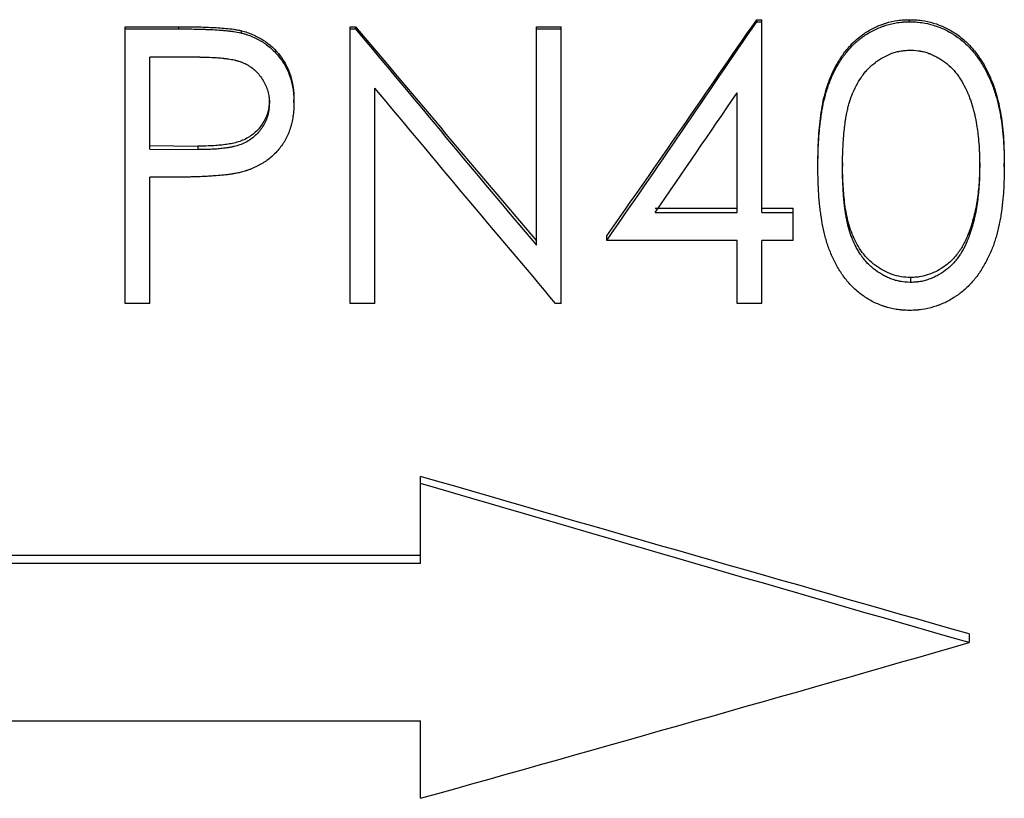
# Model space of a CAD drawing. Header units: millimetres. Extents: x -130 to 188, y -46 to 95.
# Tile 4 of 14: x 0 to 18, y -18 to -4. Entities that reach past the tile are written whole.
import ezdxf

# ---------------------------------------------------------------- set-up
doc = ezdxf.new("R2010")
doc.units = ezdxf.units.MM

msp = doc.modelspace()

# ---------------------------------------------------------------- linework, layer by layer
at = {"color": 7, "linetype": 'Continuous', "lineweight": 25}
for p, q in [((13.627, -3.573), (13.627, -3.535)), ((13.627, -3.535), (13.718, -3.535)), ((13.627, -3.573), (13.718, -3.573)), ((13.718, -7.049), (13.718, -3.535)), ((16.415, -3.573), (16.415, -3.535)), ((2.115, -8.709), (2.115, -3.663)), ((2.115, -3.663), (3.096, -3.663)), ((2.115, -3.703), (3.096, -3.703)), ((3.096, -3.703), (3.096, -3.663)), ((4.235, -3.778), (4.235, -3.738)), ((6.218, -8.709), (6.218, -3.663)), ((6.218, -3.663), (6.312, -3.663)), ((6.218, -3.703), (6.312, -3.703)), ((6.312, -3.703), (6.312, -3.663)), ((9.615, -7.65), (9.615, -3.663)), ((9.615, -3.663), (10.064, -3.663)), ((9.615, -3.703), (10.064, -3.703)), ((10.064, -8.709), (10.064, -3.663)), ((3.479, -4.219), (2.564, -4.219)), ((2.564, -5.894), (2.564, -4.219)), ((6.667, -8.709), (6.667, -4.783)), ((4.744, -5), (4.744, -5.054)), ((5.192, -5.052), (5.192, -4.998)), ((13.269, -7.049), (13.269, -4.872)), ((2.564, -5.83), (3.44, -5.841)), ((2.564, -5.894), (3.44, -5.905)), ((3.44, -5.841), (3.44, -5.905)), ((14.744, -6.217), (14.744, -6.15)), ((15.192, -6.148), (15.192, -6.215)), ((17.692, -6.148), (17.692, -6.215)), ((18.141, -6.217), (18.141, -6.15)), ((2.922, -6.408), (2.564, -6.408)), ((2.564, -8.709), (2.564, -6.408)), ((11.779, -6.973), (13.269, -6.973)), ((13.718, -6.973), (14.295, -6.973)), ((14.295, -7.561), (14.295, -6.973)), ((11.779, -7.049), (13.269, -7.049)), ((13.718, -7.049), (14.295, -7.049)), ((10.897, -7.561), (10.897, -7.479)), ((17.503, -7.391), (17.503, -7.472)), ((13.269, -7.561), (10.897, -7.561)), ((13.269, -8.709), (13.269, -7.561)), ((14.295, -7.561), (13.718, -7.561)), ((13.718, -8.709), (13.718, -7.561)), ((16.43, -8.237), (16.43, -8.327)), ((2.564, -8.709), (2.115, -8.709)), ((6.667, -8.709), (6.218, -8.709)), ((10.064, -8.709), (9.962, -8.709)), ((13.718, -8.709), (13.269, -8.709)), ((7.5, -13.452), (7.5, -11.864)), ((7.5, -13.307), (-17.5, -13.307)), ((7.5, -13.452), (-17.5, -13.452)), ((17.5, -14.736), (17.5, -14.896)), ((-17.5, -16.324), (7.5, -16.324)), ((7.5, -17.735), (7.5, -16.324))]:
    msp.add_line(p, q, dxfattribs=at)
for points in [[(10.897, -7.479), (11.807, -6.172), (12.717, -4.856), (13.627, -3.535)], [(10.897, -7.561), (11.807, -6.239), (12.717, -4.909), (13.627, -3.573)], [(6.312, -3.663), (7.413, -4.97), (8.514, -6.274), (9.615, -7.567)], [(6.312, -3.703), (7.413, -5.024), (8.514, -6.342), (9.615, -7.65)], [(9.962, -8.709), (8.864, -7.41), (7.765, -6.099), (6.667, -4.783)], [(11.779, -7.049), (12.276, -6.326), (12.772, -5.6), (13.269, -4.872)], [(17.5, -14.736), (14.167, -13.788), (10.833, -12.831), (7.5, -11.864)], [(17.5, -14.896), (14.167, -13.938), (10.833, -12.97), (7.5, -11.993)], [(7.5, -17.735), (10.833, -16.8), (14.167, -15.853), (17.5, -14.896)]]:
    msp.add_open_spline(points, degree=3, dxfattribs=at)
for points, knots in [([(14.744, -6.15), (14.744, -6.078), (14.745, -5.933), (14.757, -5.643), (14.783, -5.354), (14.828, -5.068), (14.895, -4.785), (14.995, -4.51), (15.138, -4.256), (15.251, -4.097), (15.365, -3.97), (15.473, -3.872), (15.609, -3.77), (15.777, -3.672), (15.982, -3.593), (16.16, -3.552), (16.306, -3.537), (16.379, -3.536), (16.415, -3.535)], [0, 0, 0, 0, 0.062535, 0.125067, 0.250109, 0.312634, 0.375158, 0.500039, 0.562541, 0.625036, 0.667513, 0.70873, 0.750049, 0.812537, 0.875007, 0.937476, 0.968735, 1, 1, 1, 1]), ([(14.744, -6.217), (14.744, -6.168), (14.744, -6.126), (14.745, -6.071), (14.745, -6.054), (14.745, -6.031), (14.746, -6.024), (14.746, -6.014), (14.746, -6.01), (14.746, -6.005), (14.746, -6.004), (14.746, -6.001), (14.746, -6), (14.747, -5.961), (14.748, -5.925), (14.751, -5.852), (14.753, -5.816), (14.759, -5.703), (14.765, -5.629), (14.775, -5.519), (14.779, -5.483), (14.785, -5.429), (14.787, -5.411), (14.79, -5.385), (14.791, -5.376), (14.793, -5.362), (14.794, -5.358), (14.795, -5.349), (14.795, -5.345), (14.802, -5.3), (14.807, -5.261), (14.816, -5.207), (14.819, -5.189), (14.823, -5.164), (14.825, -5.156), (14.828, -5.139), (14.829, -5.132), (14.845, -5.052), (14.861, -4.981), (14.901, -4.836), (14.923, -4.765), (14.961, -4.662), (14.975, -4.629), (15.003, -4.562), (15.019, -4.528), (15.065, -4.433), (15.1, -4.37), (15.162, -4.272), (15.182, -4.24), (15.214, -4.196), (15.225, -4.181), (15.241, -4.16), (15.247, -4.153), (15.257, -4.139), (15.262, -4.133), (15.317, -4.065), (15.367, -4.012), (15.432, -3.952), (15.446, -3.94), (15.474, -3.915), (15.489, -3.904), (15.518, -3.881), (15.532, -3.87), (15.561, -3.848), (15.575, -3.838), (15.621, -3.807), (15.652, -3.787), (15.7, -3.76), (15.715, -3.751), (15.747, -3.734), (15.764, -3.725), (15.811, -3.702), (15.843, -3.688), (15.894, -3.668), (15.911, -3.661), (15.947, -3.649), (15.966, -3.643), (16.018, -3.626), (16.054, -3.617), (16.107, -3.605), (16.125, -3.601), (16.161, -3.594), (16.178, -3.591), (16.216, -3.586), (16.234, -3.583), (16.261, -3.58), (16.27, -3.58), (16.284, -3.578), (16.288, -3.578), (16.295, -3.578), (16.297, -3.577), (16.301, -3.577), (16.304, -3.577), (16.33, -3.575), (16.366, -3.574), (16.415, -3.573)], [0, 0, 0, 0, 0.03125, 0.03125, 0.046875, 0.046875, 0.054688, 0.054688, 0.058594, 0.058594, 0.060547, 0.060547, 0.0625, 0.0625, 0.09375, 0.09375, 0.125, 0.125, 0.1875, 0.1875, 0.21875, 0.21875, 0.234375, 0.234375, 0.242188, 0.242188, 0.246094, 0.246094, 0.25, 0.25, 0.28125, 0.28125, 0.296875, 0.296875, 0.304688, 0.304688, 0.3125, 0.3125, 0.375, 0.375, 0.4375, 0.4375, 0.46875, 0.46875, 0.5, 0.5, 0.5625, 0.5625, 0.59375, 0.59375, 0.609375, 0.609375, 0.617188, 0.617188, 0.625, 0.625, 0.6875, 0.6875, 0.703125, 0.703125, 0.71875, 0.71875, 0.734375, 0.734375, 0.75, 0.75, 0.78125, 0.78125, 0.796875, 0.796875, 0.8125, 0.8125, 0.84375, 0.84375, 0.859375, 0.859375, 0.875, 0.875, 0.90625, 0.90625, 0.921875, 0.921875, 0.9375, 0.9375, 0.953125, 0.953125, 0.960938, 0.960938, 0.964844, 0.964844, 0.966797, 0.966797, 0.96875, 0.96875, 1, 1, 1, 1]), ([(16.415, -3.535), (16.452, -3.536), (16.526, -3.537), (16.672, -3.552), (16.923, -3.607), (17.203, -3.739), (17.45, -3.935), (17.605, -4.107), (17.725, -4.279), (17.824, -4.452), (17.912, -4.642), (18.01, -4.918), (18.087, -5.277), (18.126, -5.64), (18.138, -5.932), (18.14, -6.077), (18.141, -6.15)], [0, 0, 0, 0, 0.0312767, 0.0625467, 0.1250434, 0.2496837, 0.3211385, 0.3924767, 0.4460306, 0.499728, 0.5622711, 0.624809, 0.7498169, 0.8748884, 0.9374427, 1, 1, 1, 1]), ([(16.415, -3.573), (16.44, -3.574), (16.461, -3.574), (16.489, -3.575), (16.497, -3.576), (16.509, -3.576), (16.512, -3.576), (16.517, -3.576), (16.519, -3.577), (16.522, -3.577), (16.523, -3.577), (16.543, -3.578), (16.561, -3.579), (16.598, -3.583), (16.617, -3.586), (16.708, -3.598), (16.779, -3.614), (16.922, -3.658), (16.991, -3.685), (17.091, -3.732), (17.123, -3.749), (17.171, -3.776), (17.186, -3.785), (17.217, -3.805), (17.232, -3.814), (17.311, -3.868), (17.37, -3.914), (17.476, -4.011), (17.525, -4.063), (17.586, -4.135), (17.598, -4.149), (17.621, -4.18), (17.631, -4.192), (17.662, -4.235), (17.683, -4.266), (17.715, -4.315), (17.726, -4.332), (17.745, -4.364), (17.755, -4.38), (17.774, -4.412), (17.783, -4.428), (17.796, -4.452), (17.8, -4.46), (17.808, -4.476), (17.812, -4.484), (17.834, -4.527), (17.85, -4.561), (17.873, -4.611), (17.881, -4.628), (17.895, -4.661), (17.902, -4.678), (17.921, -4.725), (17.934, -4.758), (17.952, -4.81), (17.958, -4.828), (17.967, -4.856), (17.97, -4.865), (17.975, -4.879), (17.976, -4.884), (17.979, -4.893), (17.981, -4.899), (18.002, -4.967), (18.02, -5.035), (18.044, -5.143), (18.052, -5.18), (18.063, -5.237), (18.066, -5.256), (18.071, -5.285), (18.073, -5.295), (18.075, -5.31), (18.076, -5.315), (18.078, -5.325), (18.079, -5.331), (18.091, -5.405), (18.1, -5.477), (18.112, -5.587), (18.116, -5.624), (18.121, -5.68), (18.122, -5.699), (18.124, -5.727), (18.125, -5.737), (18.126, -5.756), (18.127, -5.766), (18.13, -5.809), (18.132, -5.845), (18.134, -5.9), (18.135, -5.919), (18.136, -5.948), (18.136, -5.957), (18.137, -5.972), (18.137, -5.976), (18.137, -5.984), (18.137, -5.986), (18.137, -5.991), (18.137, -5.994), (18.139, -6.045), (18.14, -6.119), (18.141, -6.217)], [0, 0, 0, 0, 0.015625, 0.015625, 0.023438, 0.023438, 0.027344, 0.027344, 0.029297, 0.029297, 0.03125, 0.03125, 0.046875, 0.046875, 0.0625, 0.0625, 0.125, 0.125, 0.1875, 0.1875, 0.21875, 0.21875, 0.234375, 0.234375, 0.25, 0.25, 0.3125, 0.3125, 0.375, 0.375, 0.390625, 0.390625, 0.40625, 0.40625, 0.4375, 0.4375, 0.453125, 0.453125, 0.46875, 0.46875, 0.484375, 0.484375, 0.492188, 0.492188, 0.5, 0.5, 0.53125, 0.53125, 0.546875, 0.546875, 0.5625, 0.5625, 0.59375, 0.59375, 0.609375, 0.609375, 0.617188, 0.617188, 0.621094, 0.621094, 0.625, 0.625, 0.6875, 0.6875, 0.71875, 0.71875, 0.734375, 0.734375, 0.742188, 0.742188, 0.746094, 0.746094, 0.75, 0.75, 0.8125, 0.8125, 0.84375, 0.84375, 0.859375, 0.859375, 0.867188, 0.867188, 0.875, 0.875, 0.90625, 0.90625, 0.921875, 0.921875, 0.929688, 0.929688, 0.933594, 0.933594, 0.935547, 0.935547, 0.9375, 0.9375, 1, 1, 1, 1]), ([(3.096, -3.663), (3.197, -3.663), (3.388, -3.664), (3.674, -3.674), (3.905, -3.687), (4.069, -3.705), (4.163, -3.721), (4.209, -3.732), (4.235, -3.738)], [0, 0, 0, 0, 0.266306, 0.500021, 0.750014, 0.875015, 0.931801, 1, 1, 1, 1]), ([(3.096, -3.703), (3.204, -3.703), (3.305, -3.704), (3.448, -3.707), (3.494, -3.708), (3.561, -3.71), (3.583, -3.711), (3.615, -3.712), (3.626, -3.713), (3.641, -3.713), (3.647, -3.713), (3.655, -3.714), (3.657, -3.714), (3.662, -3.714), (3.664, -3.714), (3.726, -3.717), (3.779, -3.72), (3.85, -3.725), (3.872, -3.726), (3.904, -3.729), (3.914, -3.73), (3.929, -3.731), (3.934, -3.732), (3.941, -3.732), (3.943, -3.733), (3.948, -3.733), (3.95, -3.733), (3.978, -3.736), (4.002, -3.739), (4.038, -3.743), (4.049, -3.744), (4.066, -3.747), (4.072, -3.747), (4.083, -3.749), (4.09, -3.75), (4.133, -3.756), (4.18, -3.765), (4.235, -3.778)], [0, 0, 0, 0, 0.25, 0.25, 0.375, 0.375, 0.4375, 0.4375, 0.46875, 0.46875, 0.484375, 0.484375, 0.492188, 0.492188, 0.5, 0.5, 0.625, 0.625, 0.6875, 0.6875, 0.71875, 0.71875, 0.734375, 0.734375, 0.742188, 0.742188, 0.75, 0.75, 0.8125, 0.8125, 0.84375, 0.84375, 0.859375, 0.859375, 0.875, 0.875, 1, 1, 1, 1]), ([(4.235, -3.738), (4.269, -3.747), (4.339, -3.766), (4.473, -3.817), (4.695, -3.933), (4.909, -4.132), (5.062, -4.374), (5.141, -4.574), (5.176, -4.749), (5.191, -4.891), (5.192, -4.962), (5.192, -4.998)], [0, 0, 0, 0, 0.062609, 0.125205, 0.25029, 0.499573, 0.624595, 0.749661, 0.874789, 0.937388, 1, 1, 1, 1]), ([(4.235, -3.778), (4.258, -3.785), (4.278, -3.79), (4.304, -3.798), (4.312, -3.8), (4.322, -3.804), (4.326, -3.805), (4.331, -3.806), (4.332, -3.807), (4.335, -3.808), (4.336, -3.808), (4.371, -3.819), (4.404, -3.832), (4.473, -3.862), (4.506, -3.878), (4.554, -3.903), (4.569, -3.912), (4.599, -3.93), (4.613, -3.938), (4.688, -3.987), (4.744, -4.031), (4.822, -4.104), (4.847, -4.13), (4.896, -4.184), (4.92, -4.212), (4.964, -4.27), (4.985, -4.3), (5.013, -4.346), (5.023, -4.361), (5.04, -4.392), (5.048, -4.407), (5.09, -4.492), (5.116, -4.559), (5.145, -4.658), (5.153, -4.692), (5.168, -4.763), (5.174, -4.8), (5.181, -4.855), (5.183, -4.873), (5.186, -4.9), (5.187, -4.909), (5.188, -4.922), (5.188, -4.927), (5.189, -4.933), (5.189, -4.935), (5.189, -4.94), (5.189, -4.943), (5.19, -4.968), (5.192, -5.004), (5.192, -5.052)], [0, 0, 0, 0, 0.03125, 0.03125, 0.046875, 0.046875, 0.054688, 0.054688, 0.058594, 0.058594, 0.0625, 0.0625, 0.125, 0.125, 0.1875, 0.1875, 0.21875, 0.21875, 0.25, 0.25, 0.375, 0.375, 0.4375, 0.4375, 0.5, 0.5, 0.5625, 0.5625, 0.59375, 0.59375, 0.625, 0.625, 0.75, 0.75, 0.8125, 0.8125, 0.875, 0.875, 0.90625, 0.90625, 0.921875, 0.921875, 0.929688, 0.929688, 0.933594, 0.933594, 0.9375, 0.9375, 1, 1, 1, 1]), ([(15.192, -6.215), (15.192, -6.139), (15.193, -6.078), (15.194, -6.022), (15.194, -6.014), (15.195, -5.989), (15.195, -5.976), (15.197, -5.936), (15.198, -5.907), (15.201, -5.847), (15.203, -5.814), (15.206, -5.754), (15.208, -5.724), (15.215, -5.637), (15.22, -5.581), (15.227, -5.524), (15.227, -5.519), (15.228, -5.511), (15.229, -5.506), (15.23, -5.494), (15.231, -5.486), (15.234, -5.463), (15.236, -5.448), (15.241, -5.405), (15.245, -5.379), (15.249, -5.351), (15.25, -5.344), (15.253, -5.33), (15.254, -5.324), (15.257, -5.303), (15.26, -5.29), (15.268, -5.247), (15.274, -5.218), (15.288, -5.157), (15.295, -5.126), (15.31, -5.071), (15.317, -5.045), (15.327, -5.014), (15.329, -5.007), (15.333, -4.994), (15.336, -4.987), (15.342, -4.967), (15.347, -4.954), (15.362, -4.913), (15.373, -4.886), (15.431, -4.75), (15.488, -4.648), (15.561, -4.547), (15.571, -4.534), (15.589, -4.511), (15.598, -4.5), (15.626, -4.466), (15.646, -4.445), (15.706, -4.383), (15.748, -4.346), (15.798, -4.309), (15.805, -4.304), (15.817, -4.295), (15.824, -4.291), (15.842, -4.278), (15.854, -4.27), (15.892, -4.246), (15.917, -4.231), (15.992, -4.19), (16.042, -4.167), (16.106, -4.144), (16.121, -4.139), (16.148, -4.13), (16.162, -4.126), (16.204, -4.115), (16.231, -4.109), (16.261, -4.105), (16.262, -4.105), (16.264, -4.104), (16.265, -4.104), (16.269, -4.104), (16.272, -4.103), (16.28, -4.102), (16.285, -4.101), (16.303, -4.099), (16.316, -4.098), (16.359, -4.094), (16.392, -4.092), (16.43, -4.09)], [0, 0, 0, 0, 0.0625, 0.0625, 0.078125, 0.078125, 0.09375, 0.09375, 0.125, 0.125, 0.15625, 0.15625, 0.1875, 0.1875, 0.25, 0.25, 0.253906, 0.253906, 0.257812, 0.257812, 0.265625, 0.265625, 0.28125, 0.28125, 0.3125, 0.3125, 0.320312, 0.320312, 0.328125, 0.328125, 0.34375, 0.34375, 0.375, 0.375, 0.40625, 0.40625, 0.4375, 0.4375, 0.445312, 0.445312, 0.453125, 0.453125, 0.46875, 0.46875, 0.5, 0.5, 0.625, 0.625, 0.640625, 0.640625, 0.65625, 0.65625, 0.6875, 0.6875, 0.75, 0.75, 0.757812, 0.757812, 0.765625, 0.765625, 0.78125, 0.78125, 0.8125, 0.8125, 0.875, 0.875, 0.890625, 0.890625, 0.90625, 0.90625, 0.9375, 0.9375, 0.939453, 0.939453, 0.941406, 0.941406, 0.945312, 0.945312, 0.953125, 0.953125, 0.96875, 0.96875, 1, 1, 1, 1]), ([(16.43, -4.09), (16.507, -4.094), (16.564, -4.099), (16.602, -4.106), (16.605, -4.106), (16.608, -4.107), (16.61, -4.107), (16.615, -4.108), (16.619, -4.108), (16.629, -4.11), (16.636, -4.112), (16.657, -4.116), (16.671, -4.12), (16.712, -4.131), (16.74, -4.139), (16.774, -4.152), (16.779, -4.154), (16.792, -4.159), (16.798, -4.162), (16.817, -4.17), (16.83, -4.176), (16.869, -4.194), (16.895, -4.207), (16.949, -4.237), (16.973, -4.252), (17.021, -4.283), (17.044, -4.299), (17.111, -4.349), (17.154, -4.388), (17.235, -4.473), (17.272, -4.518), (17.312, -4.575), (17.319, -4.585), (17.334, -4.608), (17.342, -4.619), (17.364, -4.655), (17.378, -4.679), (17.419, -4.754), (17.446, -4.808), (17.472, -4.868), (17.473, -4.871), (17.475, -4.877), (17.477, -4.88), (17.481, -4.889), (17.483, -4.895), (17.491, -4.913), (17.496, -4.926), (17.51, -4.964), (17.52, -4.99), (17.548, -5.072), (17.565, -5.129), (17.584, -5.198), (17.585, -5.204), (17.589, -5.218), (17.591, -5.224), (17.596, -5.245), (17.599, -5.259), (17.608, -5.301), (17.614, -5.33), (17.631, -5.42), (17.641, -5.476), (17.649, -5.535), (17.65, -5.54), (17.652, -5.552), (17.652, -5.558), (17.655, -5.577), (17.657, -5.591), (17.662, -5.634), (17.665, -5.665), (17.675, -5.768), (17.68, -5.825), (17.683, -5.874), (17.683, -5.875), (17.683, -5.88), (17.684, -5.882), (17.684, -5.889), (17.684, -5.894), (17.685, -5.909), (17.685, -5.92), (17.687, -5.954), (17.688, -5.98), (17.69, -6.066), (17.691, -6.135), (17.692, -6.215)], [0, 0, 0, 0, 0.0625, 0.0625, 0.064453, 0.064453, 0.066406, 0.066406, 0.070312, 0.070312, 0.078125, 0.078125, 0.09375, 0.09375, 0.125, 0.125, 0.132812, 0.132812, 0.140625, 0.140625, 0.15625, 0.15625, 0.1875, 0.1875, 0.21875, 0.21875, 0.25, 0.25, 0.3125, 0.3125, 0.375, 0.375, 0.390625, 0.390625, 0.40625, 0.40625, 0.4375, 0.4375, 0.5, 0.5, 0.503906, 0.503906, 0.507812, 0.507812, 0.515625, 0.515625, 0.53125, 0.53125, 0.5625, 0.5625, 0.625, 0.625, 0.632812, 0.632812, 0.640625, 0.640625, 0.65625, 0.65625, 0.6875, 0.6875, 0.75, 0.75, 0.757812, 0.757812, 0.765625, 0.765625, 0.78125, 0.78125, 0.8125, 0.8125, 0.875, 0.875, 0.878906, 0.878906, 0.882812, 0.882812, 0.890625, 0.890625, 0.90625, 0.90625, 0.9375, 0.9375, 1, 1, 1, 1]), ([(3.479, -4.219), (3.569, -4.219), (3.64, -4.221), (3.695, -4.223), (3.698, -4.223), (3.703, -4.223), (3.706, -4.223), (3.713, -4.224), (3.717, -4.224), (3.731, -4.225), (3.74, -4.225), (3.768, -4.227), (3.786, -4.228), (3.84, -4.232), (3.875, -4.235), (3.91, -4.239), (3.914, -4.24), (3.919, -4.24), (3.922, -4.241), (3.93, -4.241), (3.935, -4.242), (3.95, -4.244), (3.96, -4.245), (3.99, -4.249), (4.008, -4.252), (4.061, -4.261), (4.093, -4.267), (4.122, -4.274), (4.125, -4.275), (4.13, -4.276), (4.133, -4.277), (4.14, -4.278), (4.144, -4.28), (4.158, -4.283), (4.167, -4.286), (4.194, -4.294), (4.212, -4.3), (4.262, -4.318), (4.293, -4.332), (4.33, -4.351), (4.338, -4.356), (4.353, -4.364), (4.361, -4.369), (4.383, -4.383), (4.398, -4.393), (4.441, -4.423), (4.468, -4.446), (4.545, -4.52), (4.59, -4.577), (4.64, -4.659), (4.648, -4.674), (4.665, -4.707), (4.673, -4.723), (4.694, -4.772), (4.706, -4.806), (4.725, -4.875), (4.732, -4.911), (4.736, -4.949), (4.737, -4.949), (4.737, -4.953), (4.737, -4.954), (4.738, -4.959), (4.738, -4.963), (4.739, -4.974), (4.74, -4.982), (4.741, -5.009), (4.743, -5.03), (4.744, -5.054)], [0, 0, 0, 0, 0.125, 0.125, 0.128906, 0.128906, 0.132812, 0.132812, 0.140625, 0.140625, 0.15625, 0.15625, 0.1875, 0.1875, 0.25, 0.25, 0.253906, 0.253906, 0.257812, 0.257812, 0.265625, 0.265625, 0.28125, 0.28125, 0.3125, 0.3125, 0.375, 0.375, 0.378906, 0.378906, 0.382812, 0.382812, 0.390625, 0.390625, 0.40625, 0.40625, 0.4375, 0.4375, 0.5, 0.5, 0.515625, 0.515625, 0.53125, 0.53125, 0.5625, 0.5625, 0.625, 0.625, 0.75, 0.75, 0.78125, 0.78125, 0.8125, 0.8125, 0.875, 0.875, 0.9375, 0.9375, 0.941406, 0.941406, 0.945312, 0.945312, 0.953125, 0.953125, 0.96875, 0.96875, 1, 1, 1, 1]), ([(4.744, -5), (4.742, -5.037), (4.739, -5.11), (4.711, -5.254), (4.635, -5.423), (4.518, -5.566), (4.403, -5.659), (4.308, -5.713), (4.206, -5.757), (4.099, -5.787), (3.99, -5.806), (3.88, -5.822), (3.76, -5.832), (3.613, -5.84), (3.503, -5.841), (3.44, -5.841)], [0, 0, 0, 0, 0.062553, 0.125058, 0.249784, 0.375262, 0.436504, 0.49958, 0.562095, 0.624644, 0.687189, 0.74975, 0.813647, 0.891387, 1, 1, 1, 1]), ([(4.744, -5.054), (4.741, -5.104), (4.739, -5.141), (4.736, -5.167), (4.736, -5.17), (4.735, -5.174), (4.735, -5.176), (4.734, -5.183), (4.733, -5.188), (4.731, -5.202), (4.73, -5.211), (4.724, -5.238), (4.72, -5.256), (4.705, -5.31), (4.693, -5.344), (4.664, -5.411), (4.647, -5.445), (4.617, -5.493), (4.608, -5.507), (4.587, -5.537), (4.576, -5.552), (4.541, -5.595), (4.515, -5.623), (4.459, -5.675), (4.432, -5.697), (4.374, -5.737), (4.342, -5.756), (4.271, -5.792), (4.238, -5.806), (4.172, -5.829), (4.137, -5.839), (4.097, -5.849), (4.095, -5.849), (4.092, -5.85), (4.09, -5.85), (4.084, -5.852), (4.08, -5.852), (4.068, -5.855), (4.06, -5.857), (4.033, -5.862), (4.013, -5.865), (3.979, -5.871), (3.97, -5.872), (3.95, -5.875), (3.94, -5.876), (3.913, -5.88), (3.896, -5.882), (3.866, -5.886), (3.851, -5.887), (3.818, -5.89), (3.801, -5.892), (3.748, -5.896), (3.71, -5.898), (3.657, -5.9), (3.647, -5.901), (3.631, -5.902), (3.625, -5.902), (3.614, -5.902), (3.611, -5.902), (3.594, -5.903), (3.578, -5.904), (3.526, -5.905), (3.486, -5.905), (3.44, -5.905)], [0, 0, 0, 0, 0.0625, 0.0625, 0.066406, 0.066406, 0.070312, 0.070312, 0.078125, 0.078125, 0.09375, 0.09375, 0.125, 0.125, 0.1875, 0.1875, 0.25, 0.25, 0.28125, 0.28125, 0.3125, 0.3125, 0.375, 0.375, 0.4375, 0.4375, 0.5, 0.5, 0.5625, 0.5625, 0.625, 0.625, 0.628906, 0.628906, 0.632812, 0.632812, 0.640625, 0.640625, 0.65625, 0.65625, 0.6875, 0.6875, 0.703125, 0.703125, 0.71875, 0.71875, 0.75, 0.75, 0.78125, 0.78125, 0.8125, 0.8125, 0.875, 0.875, 0.890625, 0.890625, 0.898438, 0.898438, 0.90625, 0.90625, 0.9375, 0.9375, 1, 1, 1, 1]), ([(5.192, -5.052), (5.192, -5.101), (5.19, -5.14), (5.189, -5.171), (5.188, -5.174), (5.188, -5.18), (5.188, -5.185), (5.187, -5.197), (5.186, -5.206), (5.183, -5.232), (5.181, -5.25), (5.176, -5.289), (5.173, -5.31), (5.167, -5.348), (5.163, -5.367), (5.156, -5.404), (5.152, -5.422), (5.145, -5.447), (5.143, -5.456), (5.14, -5.468), (5.139, -5.472), (5.136, -5.48), (5.135, -5.484), (5.112, -5.561), (5.084, -5.63), (5.034, -5.727), (5.016, -5.759), (4.976, -5.82), (4.956, -5.848), (4.886, -5.936), (4.835, -5.989), (4.753, -6.061), (4.724, -6.083), (4.68, -6.115), (4.665, -6.125), (4.634, -6.145), (4.618, -6.155), (4.571, -6.182), (4.54, -6.199), (4.49, -6.223), (4.473, -6.231), (4.439, -6.245), (4.421, -6.253), (4.387, -6.266), (4.37, -6.272), (4.345, -6.281), (4.336, -6.284), (4.323, -6.289), (4.318, -6.29), (4.312, -6.292), (4.309, -6.293), (4.305, -6.294), (4.302, -6.295), (4.277, -6.303), (4.242, -6.313), (4.195, -6.325)], [0, 0, 0, 0, 0.0625, 0.0625, 0.070312, 0.070312, 0.078125, 0.078125, 0.09375, 0.09375, 0.125, 0.125, 0.15625, 0.15625, 0.1875, 0.1875, 0.21875, 0.21875, 0.234375, 0.234375, 0.242188, 0.242188, 0.25, 0.25, 0.375, 0.375, 0.4375, 0.4375, 0.5, 0.5, 0.625, 0.625, 0.6875, 0.6875, 0.71875, 0.71875, 0.75, 0.75, 0.8125, 0.8125, 0.84375, 0.84375, 0.875, 0.875, 0.90625, 0.90625, 0.921875, 0.921875, 0.929688, 0.929688, 0.933594, 0.933594, 0.9375, 0.9375, 1, 1, 1, 1]), ([(16.415, -8.836), (16.367, -8.836), (16.329, -8.834), (16.298, -8.832), (16.295, -8.832), (16.289, -8.832), (16.284, -8.831), (16.27, -8.83), (16.262, -8.83), (16.235, -8.827), (16.217, -8.825), (16.18, -8.819), (16.161, -8.816), (16.126, -8.81), (16.109, -8.806), (16.056, -8.794), (16.02, -8.785), (15.967, -8.769), (15.95, -8.764), (15.914, -8.752), (15.899, -8.746), (15.85, -8.728), (15.817, -8.713), (15.75, -8.681), (15.716, -8.663), (15.651, -8.626), (15.62, -8.606), (15.559, -8.566), (15.53, -8.545), (15.474, -8.501), (15.445, -8.476), (15.391, -8.426), (15.366, -8.401), (15.317, -8.349), (15.294, -8.323), (15.25, -8.268), (15.228, -8.239), (15.195, -8.194), (15.185, -8.178), (15.169, -8.155), (15.163, -8.146), (15.154, -8.132), (15.149, -8.125), (15.125, -8.088), (15.107, -8.057), (15.08, -8.009), (15.072, -7.993), (15.054, -7.96), (15.045, -7.942), (15.005, -7.86), (14.976, -7.794), (14.925, -7.658), (14.903, -7.59), (14.874, -7.485), (14.865, -7.45), (14.848, -7.378), (14.84, -7.341), (14.82, -7.238), (14.808, -7.167), (14.793, -7.057), (14.788, -7.02), (14.781, -6.964), (14.779, -6.947), (14.776, -6.913), (14.774, -6.896), (14.765, -6.808), (14.76, -6.735), (14.754, -6.64), (14.753, -6.62), (14.752, -6.596), (14.752, -6.592), (14.751, -6.585), (14.751, -6.581), (14.751, -6.571), (14.75, -6.564), (14.749, -6.527), (14.748, -6.495), (14.745, -6.39), (14.744, -6.309), (14.744, -6.217)], [0, 0, 0, 0, 0.03125, 0.03125, 0.035156, 0.035156, 0.039062, 0.039062, 0.046875, 0.046875, 0.0625, 0.0625, 0.078125, 0.078125, 0.09375, 0.09375, 0.125, 0.125, 0.140625, 0.140625, 0.15625, 0.15625, 0.1875, 0.1875, 0.21875, 0.21875, 0.25, 0.25, 0.28125, 0.28125, 0.3125, 0.3125, 0.34375, 0.34375, 0.375, 0.375, 0.40625, 0.40625, 0.421875, 0.421875, 0.429688, 0.429688, 0.4375, 0.4375, 0.46875, 0.46875, 0.484375, 0.484375, 0.5, 0.5, 0.5625, 0.5625, 0.625, 0.625, 0.65625, 0.65625, 0.6875, 0.6875, 0.75, 0.75, 0.78125, 0.78125, 0.796875, 0.796875, 0.8125, 0.8125, 0.875, 0.875, 0.890625, 0.890625, 0.894531, 0.894531, 0.898438, 0.898438, 0.90625, 0.90625, 0.9375, 0.9375, 1, 1, 1, 1]), ([(16.43, -8.237), (16.373, -8.234), (16.259, -8.229), (16.037, -8.168), (15.834, -8.058), (15.66, -7.911), (15.512, -7.738), (15.374, -7.489), (15.288, -7.218), (15.248, -6.995), (15.216, -6.77), (15.202, -6.546), (15.193, -6.319), (15.192, -6.207), (15.192, -6.148)], [0, 0, 0, 0, 0.062539, 0.125029, 0.249719, 0.312242, 0.37477, 0.499629, 0.624581, 0.687149, 0.749717, 0.876328, 0.93482, 1, 1, 1, 1]), ([(16.43, -8.327), (16.354, -8.323), (16.297, -8.318), (16.257, -8.312), (16.253, -8.311), (16.246, -8.31), (16.243, -8.309), (16.233, -8.307), (16.226, -8.306), (16.206, -8.301), (16.192, -8.298), (16.15, -8.287), (16.122, -8.278), (16.079, -8.263), (16.067, -8.258), (16.041, -8.247), (16.027, -8.242), (15.989, -8.224), (15.963, -8.212), (15.888, -8.171), (15.84, -8.14), (15.77, -8.088), (15.747, -8.069), (15.703, -8.032), (15.683, -8.013), (15.654, -7.984), (15.645, -7.975), (15.626, -7.954), (15.617, -7.944), (15.589, -7.911), (15.571, -7.888), (15.55, -7.86), (15.549, -7.858), (15.545, -7.853), (15.543, -7.85), (15.537, -7.842), (15.533, -7.837), (15.522, -7.821), (15.514, -7.809), (15.492, -7.775), (15.478, -7.752), (15.436, -7.677), (15.409, -7.623), (15.381, -7.558), (15.379, -7.553), (15.374, -7.54), (15.371, -7.534), (15.363, -7.514), (15.358, -7.501), (15.343, -7.462), (15.334, -7.435), (15.308, -7.354), (15.293, -7.298), (15.28, -7.236), (15.279, -7.234), (15.278, -7.227), (15.277, -7.224), (15.275, -7.215), (15.274, -7.208), (15.27, -7.189), (15.267, -7.175), (15.259, -7.133), (15.254, -7.103), (15.246, -7.055), (15.244, -7.042), (15.24, -7.012), (15.238, -6.998), (15.232, -6.956), (15.228, -6.928), (15.225, -6.894), (15.224, -6.889), (15.223, -6.877), (15.222, -6.871), (15.221, -6.852), (15.219, -6.839), (15.216, -6.799), (15.213, -6.772), (15.209, -6.713), (15.207, -6.682), (15.204, -6.634), (15.203, -6.617), (15.201, -6.585), (15.2, -6.57), (15.198, -6.525), (15.197, -6.496), (15.195, -6.455), (15.195, -6.441), (15.194, -6.422), (15.194, -6.414), (15.194, -6.405), (15.194, -6.4), (15.193, -6.351), (15.193, -6.291), (15.192, -6.215)], [0, 0, 0, 0, 0.0625, 0.0625, 0.066406, 0.066406, 0.070312, 0.070312, 0.078125, 0.078125, 0.09375, 0.09375, 0.125, 0.125, 0.140625, 0.140625, 0.15625, 0.15625, 0.1875, 0.1875, 0.25, 0.25, 0.28125, 0.28125, 0.3125, 0.3125, 0.328125, 0.328125, 0.34375, 0.34375, 0.375, 0.375, 0.378906, 0.378906, 0.382812, 0.382812, 0.390625, 0.390625, 0.40625, 0.40625, 0.4375, 0.4375, 0.5, 0.5, 0.507812, 0.507812, 0.515625, 0.515625, 0.53125, 0.53125, 0.5625, 0.5625, 0.625, 0.625, 0.628906, 0.628906, 0.632812, 0.632812, 0.640625, 0.640625, 0.65625, 0.65625, 0.6875, 0.6875, 0.703125, 0.703125, 0.71875, 0.71875, 0.75, 0.75, 0.757812, 0.757812, 0.765625, 0.765625, 0.78125, 0.78125, 0.8125, 0.8125, 0.84375, 0.84375, 0.859375, 0.859375, 0.875, 0.875, 0.90625, 0.90625, 0.921875, 0.921875, 0.929688, 0.929688, 0.9375, 0.9375, 1, 1, 1, 1]), ([(18.141, -6.217), (18.14, -6.266), (18.14, -6.309), (18.139, -6.364), (18.139, -6.381), (18.138, -6.404), (18.138, -6.411), (18.138, -6.422), (18.138, -6.425), (18.137, -6.43), (18.137, -6.431), (18.137, -6.435), (18.137, -6.435), (18.135, -6.517), (18.132, -6.59), (18.125, -6.692), (18.122, -6.727), (18.118, -6.782), (18.116, -6.801), (18.112, -6.839), (18.11, -6.857), (18.104, -6.918), (18.099, -6.957), (18.092, -7.012), (18.09, -7.029), (18.086, -7.055), (18.085, -7.063), (18.083, -7.08), (18.081, -7.087), (18.074, -7.132), (18.068, -7.168), (18.057, -7.222), (18.054, -7.24), (18.046, -7.276), (18.042, -7.296), (18.029, -7.353), (18.021, -7.389), (18.007, -7.441), (18.002, -7.459), (17.993, -7.492), (17.988, -7.508), (17.963, -7.592), (17.939, -7.66), (17.898, -7.761), (17.883, -7.795), (17.851, -7.863), (17.835, -7.896), (17.78, -8.001), (17.742, -8.067), (17.682, -8.158), (17.661, -8.188), (17.629, -8.23), (17.619, -8.244), (17.602, -8.264), (17.597, -8.271), (17.586, -8.284), (17.581, -8.29), (17.526, -8.354), (17.475, -8.407), (17.393, -8.479), (17.365, -8.502), (17.321, -8.536), (17.307, -8.546), (17.285, -8.562), (17.277, -8.567), (17.262, -8.577), (17.255, -8.582), (17.213, -8.609), (17.181, -8.629), (17.133, -8.657), (17.117, -8.665), (17.094, -8.677), (17.086, -8.681), (17.075, -8.687), (17.071, -8.688), (17.063, -8.692), (17.06, -8.694), (17.021, -8.712), (16.987, -8.726), (16.935, -8.746), (16.918, -8.752), (16.884, -8.764), (16.866, -8.769), (16.785, -8.794), (16.714, -8.809), (16.615, -8.824), (16.596, -8.826), (16.569, -8.829), (16.56, -8.83), (16.547, -8.831), (16.542, -8.832), (16.536, -8.832), (16.534, -8.832), (16.53, -8.833), (16.527, -8.833), (16.501, -8.835), (16.464, -8.836), (16.415, -8.836)], [0, 0, 0, 0, 0.03125, 0.03125, 0.046875, 0.046875, 0.054688, 0.054688, 0.058594, 0.058594, 0.060547, 0.060547, 0.0625, 0.0625, 0.125, 0.125, 0.15625, 0.15625, 0.171875, 0.171875, 0.1875, 0.1875, 0.21875, 0.21875, 0.234375, 0.234375, 0.242188, 0.242188, 0.25, 0.25, 0.28125, 0.28125, 0.296875, 0.296875, 0.3125, 0.3125, 0.34375, 0.34375, 0.359375, 0.359375, 0.375, 0.375, 0.4375, 0.4375, 0.46875, 0.46875, 0.5, 0.5, 0.5625, 0.5625, 0.59375, 0.59375, 0.609375, 0.609375, 0.617188, 0.617188, 0.625, 0.625, 0.6875, 0.6875, 0.71875, 0.71875, 0.734375, 0.734375, 0.742188, 0.742188, 0.75, 0.75, 0.78125, 0.78125, 0.796875, 0.796875, 0.804688, 0.804688, 0.808594, 0.808594, 0.8125, 0.8125, 0.84375, 0.84375, 0.859375, 0.859375, 0.875, 0.875, 0.9375, 0.9375, 0.953125, 0.953125, 0.960938, 0.960938, 0.964844, 0.964844, 0.966797, 0.966797, 0.96875, 0.96875, 1, 1, 1, 1]), ([(17.692, -6.148), (17.691, -6.254), (17.687, -6.465), (17.656, -6.779), (17.609, -7.039), (17.554, -7.242), (17.52, -7.342), (17.503, -7.391)], [0, 0, 0, 0, 0.250011, 0.500014, 0.749981, 0.874982, 1, 1, 1, 1]), ([(17.692, -6.215), (17.691, -6.347), (17.688, -6.454), (17.683, -6.537), (17.682, -6.542), (17.682, -6.548), (17.682, -6.552), (17.681, -6.562), (17.68, -6.569), (17.679, -6.589), (17.678, -6.603), (17.675, -6.644), (17.672, -6.67), (17.664, -6.75), (17.658, -6.802), (17.638, -6.954), (17.619, -7.058), (17.591, -7.18), (17.588, -7.192), (17.581, -7.217), (17.578, -7.23), (17.568, -7.269), (17.56, -7.294), (17.552, -7.322), (17.552, -7.322), (17.551, -7.325), (17.551, -7.326), (17.55, -7.329), (17.549, -7.332), (17.547, -7.339), (17.545, -7.344), (17.54, -7.36), (17.536, -7.371), (17.524, -7.409), (17.514, -7.438), (17.503, -7.472)], [0, 0, 0, 0, 0.25, 0.25, 0.257812, 0.257812, 0.265625, 0.265625, 0.28125, 0.28125, 0.3125, 0.3125, 0.375, 0.375, 0.5, 0.5, 0.75, 0.75, 0.78125, 0.78125, 0.8125, 0.8125, 0.875, 0.875, 0.878906, 0.878906, 0.882812, 0.882812, 0.890625, 0.890625, 0.90625, 0.90625, 0.9375, 0.9375, 1, 1, 1, 1]), ([(4.195, -6.325), (4.163, -6.332), (4.134, -6.338), (4.095, -6.345), (4.083, -6.347), (4.065, -6.35), (4.059, -6.351), (4.048, -6.353), (4.044, -6.354), (4.014, -6.358), (3.988, -6.362), (3.949, -6.366), (3.935, -6.368), (3.915, -6.37), (3.908, -6.371), (3.897, -6.372), (3.893, -6.372), (3.886, -6.373), (3.882, -6.373), (3.838, -6.377), (3.791, -6.381), (3.711, -6.386), (3.683, -6.388), (3.639, -6.391), (3.624, -6.391), (3.6, -6.393), (3.592, -6.393), (3.581, -6.394), (3.577, -6.394), (3.568, -6.394), (3.564, -6.394), (3.507, -6.397), (3.453, -6.399), (3.373, -6.402), (3.347, -6.403), (3.307, -6.404), (3.294, -6.404), (3.274, -6.405), (3.267, -6.405), (3.258, -6.405), (3.254, -6.405), (3.248, -6.405), (3.243, -6.405), (3.167, -6.407), (3.06, -6.407), (2.922, -6.408)], [0, 0, 0, 0, 0.0625, 0.0625, 0.09375, 0.09375, 0.109375, 0.109375, 0.125, 0.125, 0.1875, 0.1875, 0.21875, 0.21875, 0.234375, 0.234375, 0.242188, 0.242188, 0.25, 0.25, 0.375, 0.375, 0.4375, 0.4375, 0.46875, 0.46875, 0.484375, 0.484375, 0.492188, 0.492188, 0.5, 0.5, 0.625, 0.625, 0.6875, 0.6875, 0.71875, 0.71875, 0.734375, 0.734375, 0.742188, 0.742188, 0.75, 0.75, 1, 1, 1, 1]), ([(17.503, -7.391), (17.49, -7.427), (17.465, -7.492), (17.408, -7.618), (17.338, -7.736), (17.254, -7.846), (17.161, -7.949), (16.998, -8.08), (16.792, -8.181), (16.615, -8.224), (16.512, -8.234), (16.459, -8.236), (16.43, -8.237)], [0, 0, 0, 0, 0.078366, 0.14365, 0.286149, 0.359619, 0.428963, 0.571369, 0.787788, 0.8918, 0.941915, 1, 1, 1, 1]), ([(17.503, -7.472), (17.489, -7.509), (17.477, -7.541), (17.461, -7.581), (17.455, -7.593), (17.448, -7.61), (17.447, -7.614), (17.44, -7.628), (17.437, -7.635), (17.407, -7.698), (17.379, -7.751), (17.329, -7.829), (17.312, -7.854), (17.285, -7.89), (17.275, -7.903), (17.254, -7.929), (17.244, -7.941), (17.214, -7.975), (17.196, -7.996), (17.154, -8.037), (17.131, -8.057), (17.061, -8.115), (17.008, -8.152), (16.928, -8.198), (16.901, -8.212), (16.86, -8.232), (16.847, -8.238), (16.817, -8.25), (16.802, -8.256), (16.758, -8.273), (16.729, -8.283), (16.671, -8.299), (16.644, -8.306), (16.6, -8.313), (16.584, -8.316), (16.561, -8.318), (16.553, -8.319), (16.541, -8.321), (16.537, -8.321), (16.531, -8.321), (16.529, -8.322), (16.503, -8.324), (16.471, -8.325), (16.43, -8.327)], [0, 0, 0, 0, 0.0625, 0.0625, 0.09375, 0.09375, 0.109375, 0.109375, 0.125, 0.125, 0.25, 0.25, 0.3125, 0.3125, 0.34375, 0.34375, 0.375, 0.375, 0.4375, 0.4375, 0.5, 0.5, 0.625, 0.625, 0.6875, 0.6875, 0.71875, 0.71875, 0.75, 0.75, 0.8125, 0.8125, 0.875, 0.875, 0.90625, 0.90625, 0.921875, 0.921875, 0.929688, 0.929688, 0.9375, 0.9375, 1, 1, 1, 1])]:
    msp.add_open_spline(points, degree=3, knots=knots, dxfattribs=at)

doc.saveas('drawing.dxf')
